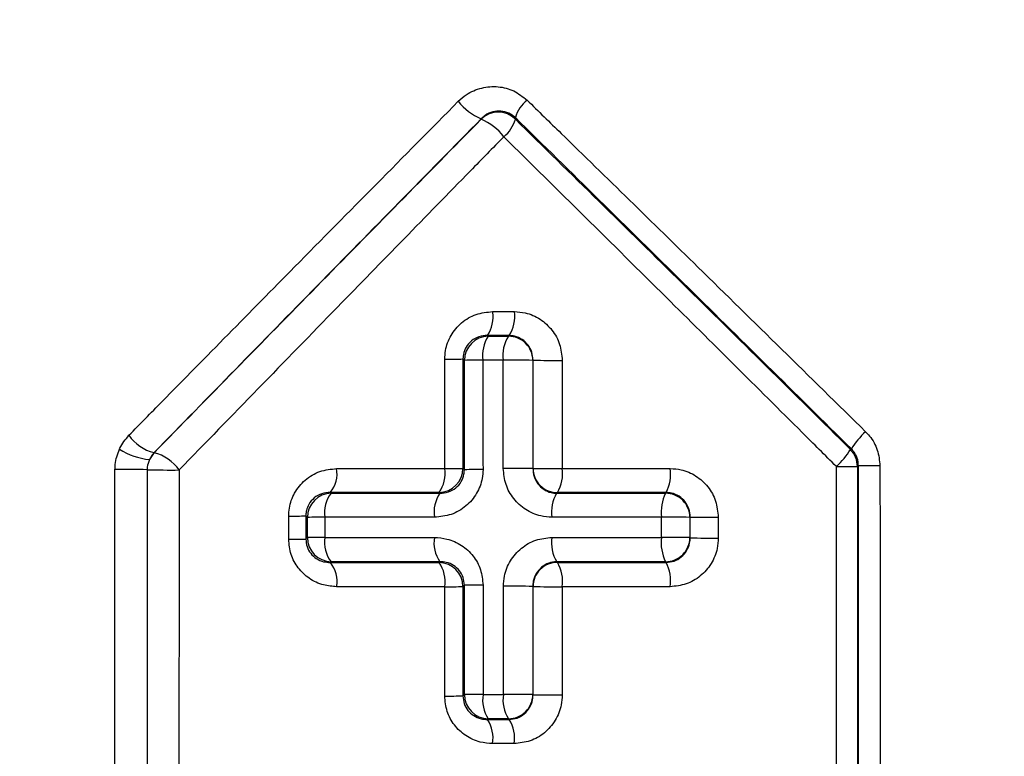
# Model space of a CAD drawing. Extents: x 0 to 8410, y 0 to 5940.
# Tile 91 of 158: x 4297 to 4338, y 2534 to 2564. Entities that reach past the tile are written whole.
import ezdxf

# ---------------------------------------------------------------- set-up
doc = ezdxf.new("R2010")
doc.units = 0
doc.header["$LTSCALE"] = 10
doc.layers.get('0').update_dxf_attribs({"linetype": 'CONTINUOUS'})
doc.styles.add('SLDTEXTSTYLE0', font='TXT', dxfattribs={"width": 0.605})
doc.dimstyles.new('SLDDIMSTYLE1', dxfattribs={"dimtxt": 50, "dimasz": 50, "dimexe": 0, "dimexo": 0.0625, "dimgap": 12.5, "dimtad": 1, "dimdec": 1, "dimrnd": 1e-09, "dimzin": 12, "dimtxsty": 'SLDTEXTSTYLE0', "dimsah": 1, "dimcen": 0.09, "dimazin": 3, "dimtfac": 1, "dimtofl": 0, "dimtmove": 0, "dimatfit": 3, "dimtolj": 1, "dimtzin": 12})
doc.dimstyles.new('SLDDIMSTYLE10', dxfattribs={"dimtxt": 50, "dimasz": 50, "dimexe": 0, "dimexo": 0.0625, "dimgap": -12.5, "dimtad": 0, "dimtih": 1, "dimtoh": 1, "dimdec": 1, "dimlfac": 0.5, "dimrnd": 1e-09, "dimzin": 12, "dimtxsty": 'SLDTEXTSTYLE0', "dimblk1": 'NONE', "dimsah": 1, "dimcen": 0, "dimazin": 3, "dimtfac": 1, "dimtmove": 0, "dimatfit": 3, "dimtolj": 1})
doc.dimstyles.new('SLDDIMSTYLE2', dxfattribs={"dimtxt": 50, "dimasz": 50, "dimexe": 0, "dimexo": 0.0625, "dimgap": 12.5, "dimtad": 1, "dimdec": 0, "dimrnd": 1e-09, "dimzin": 12, "dimtxsty": 'SLDTEXTSTYLE0', "dimsah": 1, "dimcen": 0.09, "dimazin": 3, "dimtfac": 1, "dimtofl": 0, "dimtmove": 0, "dimatfit": 3, "dimtolj": 1, "dimtzin": 12})

# ---------------------------------------------------------------- blocks, each defined once
blk = doc.blocks.new('_D_7')
at = {"color": 7, "linetype": 'CONTINUOUS'}
for p, q in [((4661.634, 4113.022), (3022.358, 4113.022)), ((3037.358, 2533.022), (3037.358, 4113.022)), ((4661.634, 2533.022), (3022.358, 2533.022))]:
    blk.add_line(p, q, dxfattribs=at)
for points in [[(3037.358, 4113.022), (3029.858, 4063.022), (3044.858, 4063.022)], [(3037.358, 2533.022), (3044.858, 2583.022), (3029.858, 2583.022)]]:
    blk.add_solid(points, dxfattribs=at)
at = {"color": 7, "linetype": 'CONTINUOUS', "insert": (2972.904, 3246.633), "char_height": 50, "attachment_point": 1, "rotation": 90, "style": 'SLDTEXTSTYLE0'}
blk.add_mtext('1580', dxfattribs=at)
blk = doc.blocks.new('_D_9')
at = {"color": 7, "linetype": 'CONTINUOUS'}
for p, q in [((6136.634, 4639.083), (2746.634, 4639.083)), ((2761.634, 4639.083), (2761.634, 1533.022)), ((3861.911, 1533.022), (2746.634, 1533.022))]:
    blk.add_line(p, q, dxfattribs=at)
for points in [[(2761.634, 4639.083), (2754.134, 4589.083), (2769.134, 4589.083)], [(2761.634, 1533.022), (2769.134, 1583.022), (2754.134, 1583.022)]]:
    blk.add_solid(points, dxfattribs=at)
at = {"color": 7, "linetype": 'CONTINUOUS', "insert": (2697.181, 3009.664), "char_height": 50, "attachment_point": 1, "rotation": 90, "style": 'SLDTEXTSTYLE0'}
blk.add_mtext('3106', dxfattribs=at)
blk = doc.blocks.new('_D_25')
at = {"color": 7, "linetype": 'CONTINUOUS'}
for p, q in [((2062.618, 5429.602), (2293.313, 4952.444)), ((2293.313, 4952.444), (2402.626, 4726.347)), ((2433.355, 4741.687), (2433.355, 4820.853)), ((2433.355, 4820.853), (2655.213, 4820.853)), ((2655.213, 4820.853), (2655.213, 4741.687)), ((2655.213, 4741.687), (2433.355, 4741.687)), ((2402.626, 4726.347), (2660.942, 4726.347))]:
    blk.add_line(p, q, dxfattribs=at)
blk.add_arc((2177.965, 5191.023), 4417.955, 270.876521, 299.042403, dxfattribs=at)
blk.add_solid([(2293.313, 4952.444), (2308.324, 4904.165), (2321.829, 4910.694)], dxfattribs=at)
at = {"color": 7, "linetype": 'CONTINUOUS', "char_height": 50, "attachment_point": 1, "style": 'SLDTEXTSTYLE0'}
for s, insert in [('%%c', (2450.542, 4806.14)), ('265', (2523.442, 4806.279))]:
    blk.add_mtext(s, dxfattribs=dict(at, insert=insert))
blk = doc.blocks.new('_NONE')

msp = doc.modelspace()

# ---------------------------------------------------------------- linework, layer by layer
at = {"color": 8, "linetype": 'CONTINUOUS'}
for p, q in [((4315.927917, 2559.922149), (4315.927917, 2559.940864)), ((4317.34019, 2559.990336), (4317.34019, 2559.922149)), ((4316.401867, 2551.957895), (4317.298526, 2551.958253)), ((4317.086065, 2550.971438), (4316.183278, 2550.971319)), ((4316.217655, 2550.937344), (4317.052605, 2550.937583)), ((4316.84156, 2549.949338), (4316.000963, 2549.949457)), ((4331.202323, 2546.256592), (4331.243115, 2546.2734)), ((4302.392105, 2546.121408), (4302.198066, 2545.830538)), ((4302.392105, 2546.121408), (4302.398609, 2546.118666)), ((4331.49481, 2545.550396), (4331.483061, 2496.497919)), ((4331.539447, 2545.568873), (4331.49481, 2545.550396)), ((4331.528993, 2496.478905), (4331.539447, 2545.568873)), ((4309.684334, 2544.470598), (4309.718987, 2544.436504)), ((4307.962271, 2542.534401), (4307.962431, 2543.494393)), ((4308.670892, 2543.502023), (4308.670895, 2542.541434)), ((4308.735469, 2542.604973), (4308.735481, 2543.438365)), ((4309.459822, 2543.445637), (4309.459953, 2542.611648)), ((4323.387953, 2542.607476), (4323.387804, 2543.445279)), ((4324.561307, 2543.440391), (4324.5613, 2542.602946)), ((4324.575426, 2542.58876), (4324.575419, 2543.454696)), ((4325.735049, 2543.450167), (4325.734893, 2542.584707)), ((4309.719006, 2541.606118), (4309.685992, 2541.573574)), ((4316.003231, 2536.105801), (4316.843955, 2536.105563)), ((4316.184634, 2535.072734), (4317.084806, 2535.072615)), ((4317.052672, 2535.105159), (4316.217611, 2535.105278)), ((4317.294197, 2534.073402), (4316.400157, 2534.073521))]:
    msp.add_line(p, q, dxfattribs=at)
at = {"color": 8, "linetype": 'CONTINUOUS', "flags": 128}
for points in [[(4317.052605, 2550.937583), (4317.069328, 2550.954511), (4317.086065, 2550.971438)], [(4319.082329, 2544.471313), (4319.074417, 2544.463326), (4319.049483, 2544.438173)], [(4323.553262, 2544.438769), (4323.563198, 2544.448783), (4323.585848, 2544.471671)], [(4319.050724, 2541.604688), (4319.075031, 2541.58013), (4319.082355, 2541.572739)], [(4323.584838, 2541.572382), (4323.562728, 2541.594674), (4323.553288, 2541.604211)], [(4315.23134, 2540.632059), (4315.202316, 2540.603449), (4315.172853, 2540.574362)], [(4315.172872, 2536.046197), (4315.202305, 2536.075284), (4315.231303, 2536.103894)]]:
    msp.add_lwpolyline(points, dxfattribs=at)
at = {"color": 8, "linetype": 'CONTINUOUS'}
for centre, radius, start, end in [((4316.808294, 2562.072876), 2.306628, 217.6136882, 247.56268), ((4318.770369, 2559.554263), 1.495183, 129.1761417, 163.0431197), ((4316.634054, 2559.211748), 1.001647, 45.1724824, 134.8275176), ((4314.993847, 2557.742645), 2.371228, 37.9075418, 66.8014613), ((4315.963568, 2560.310121), 1.430248, 309.0567683, 344.2606019), ((4315.032671, 2551.743755), 1.385841, 326.1254076, 8.888962), ((4315.899298, 2551.743227), 1.415654, 326.9628881, 8.73654), ((4316.233268, 2549.93571), 1.001756, 90.8929861, 179.7864833), ((4317.380396, 2550.164588), 1.396108, 146.3920327, 188.8642313), ((4318.249685, 2550.165282), 1.424587, 147.171772, 188.7187298), ((4317.061433, 2549.935666), 1.001955, 0.2228061, 90.5048143), ((4314.557639, 2566.7301), 16.743905, 269.5255347, 272.1053744), ((4293.64266, 2528.150285), 30.673217, 45.2645634, 45.4188481), ((4315.854684, 2531.622495), 18.327545, 89.5426959, 91.9485202), ((4317.179227, 2515.791107), 34.159899, 88.5168593, 90.5663719), ((4318.947237, 2585.580259), 35.642374, 268.593547, 270.5358598), ((4333.850339, 2544.707682), 3.041232, 131.5336858, 149.013896), ((4302.811385, 2547.838501), 1.767542, 214.4099909, 256.2780224), ((4302.542116, 2548.835989), 3.02508, 238.373949, 263.4694742), ((4328.789885, 2547.633736), 2.777838, 311.2693531, 330.2800343), ((4330.493233, 2545.549237), 1.001578, 0.0662706, 44.9297892), ((4303.106523, 2545.412088), 1.000197, 135.054105, 155.2684884), ((4301.953264, 2544.380907), 1.793918, 34.6934985, 75.6258484), ((4301.15155, 2508.962036), 36.462749, 88.4965182, 90.5915436), ((4303.060709, 2583.063249), 37.663062, 268.5508947, 270.5591218), ((4308.735325, 2545.250066), 1.228084, 320.6020451, 9.8387332), ((4314.170863, 2545.472778), 1.00196, 270.9468684, 359.7893727), ((4313.096014, 2545.246888), 1.339119, 324.5891985, 9.2155566), ((4314.554478, 2568.932319), 23.47137, 269.6664736, 271.509595), ((4315.856631, 2519.991345), 25.427621, 89.6723258, 91.408935), ((4317.182156, 2499.239473), 46.229199, 88.9078126, 90.4207253), ((4319.074386, 2545.473193), 1.001911, 180.2070786, 270.4542559), ((4318.944041, 2593.083636), 47.62204, 268.9513371, 270.4035498), ((4317.788001, 2545.243981), 1.507416, 329.1643187, 8.3457597), ((4322.036594, 2545.241668), 1.730052, 333.5720719, 7.3865356), ((4330.779261, 2599.337332), 53.791696, 269.8326498, 270.7621835), ((4332.25434, 2486.211364), 59.361814, 89.8331289, 90.69002877), ((4309.737333, 2543.434814), 1.001859, 91.0492514, 179.7969043), ((4310.677057, 2543.656591), 1.23538, 140.8528367, 189.8320667), ((4315.323193, 2543.661036), 1.347717, 144.8293822, 189.1967579), ((4320.352969, 2543.665107), 1.515489, 149.3288362, 188.3312952), ((4325.114538, 2543.668227), 1.741068, 153.7320933, 187.3570589), ((4323.559363, 2543.436837), 1.00195, 0.2032345, 90.3488739), ((4308.088289, 2564.704709), 21.210689, 269.6600212, 271.5739644), ((4309.321579, 2521.136554), 22.309511, 89.644958, 91.5054039), ((4323.699067, 2477.29821), 66.147801, 89.25312479, 90.26961018), ((4325.433659, 2614.726891), 71.277362, 269.31009333, 270.24227129), ((4308.077797, 2566.596139), 24.062015, 269.7249115, 271.4124124), ((4309.327034, 2517.721031), 24.890972, 89.6940366, 91.3618325), ((4309.737227, 2542.607714), 1.001761, 180.1567641, 268.957778), ((4310.695129, 2542.39373), 1.254252, 169.9944318, 218.8992737), ((4315.340279, 2542.388675), 1.366889, 170.6724742, 214.9619844), ((4320.373369, 2542.383838), 1.535078, 171.5780687, 210.5017037), ((4325.134492, 2542.380046), 1.761285, 172.5808156, 206.1353871), ((4323.701315, 2471.812092), 70.796078, 89.30399054, 90.25360692), ((4323.559611, 2542.605884), 1.001693, 269.6383524, 359.8319641), ((4325.414667, 2616.823552), 74.239536, 269.35228595, 270.24714116), ((4308.716483, 2540.786596), 1.248712, 349.9866955, 39.0671942), ((4314.171153, 2540.571525), 1.001704, 0.1622331, 89.069057), ((4313.073964, 2540.790344), 1.361067, 350.6659877, 35.1067924), ((4319.074458, 2540.570849), 1.001922, 89.5483749, 179.8263909), ((4317.763614, 2540.794018), 1.531498, 351.5826037, 30.5620257), ((4322.007151, 2540.796954), 1.757949, 352.5846198, 26.1739518), ((4314.560383, 2577.750758), 37.181441, 269.7790659, 270.9438462), ((4315.855971, 2498.850656), 41.786071, 89.7986214, 90.856506), ((4317.182989, 2465.799783), 74.788581, 89.3255764, 90.26005267), ((4318.947932, 2621.615423), 81.046266, 269.38112907, 270.23377752), ((4314.51741, 2646.006039), 109.961796, 269.94747292, 270.34153133), ((4315.853957, 2440.313433), 95.792485, 89.91071532, 90.37242695), ((4316.233197, 2536.107055), 1.001899, 180.180779, 269.1086568), ((4317.412747, 2535.884585), 1.426769, 171.0804784, 213.1069961), ((4318.282963, 2535.883812), 1.455993, 171.2396354, 212.3297939), ((4317.182154, 2350.992802), 185.11307, 89.72727363, 90.10467852), ((4317.061463, 2536.106946), 1.001826, 269.4972207, 359.8186561), ((4318.929447, 2719.625558), 183.533082, 269.73249754, 270.10887627), ((4314.997684, 2534.293867), 1.419678, 351.0711143, 33.2725226), ((4315.860853, 2534.294582), 1.450309, 351.2278758, 32.4429695)]:
    msp.add_arc(centre, radius, start, end, dxfattribs=at)
for points, knots in [([(4314.981112, 2560.665061), (4315.087515, 2560.760043), (4315.369155, 2561.011456), (4315.937772, 2561.251783), (4316.623789, 2561.302794), (4317.294532, 2561.136248), (4317.648781, 2560.854281), (4317.825852, 2560.713341)], [0, 0, 0, 0, 0.134676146, 0.356479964, 0.573987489, 0.787058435, 1, 1, 1, 1]), ([(4301.353136, 2546.839644), (4301.807786, 2547.3027), (4304.081217, 2549.618166), (4308.607724, 2554.21799), (4312.718529, 2558.376319), (4314.981112, 2560.665061)], [0, 0, 0, 0, 0.101033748, 0.505209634, 1, 1, 1, 1]), ([(4317.825852, 2560.713341), (4318.296151, 2560.254305), (4320.647858, 2557.95892), (4325.312934, 2553.395405), (4329.519913, 2549.259216), (4331.833819, 2546.984245)], [0, 0, 0, 0, 0.101110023, 0.505595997, 1, 1, 1, 1]), ([(4317.34019, 2559.990336), (4317.251736, 2560.059726), (4317.072629, 2560.20023), (4316.740584, 2560.275714), (4316.402369, 2560.243476), (4316.121862, 2560.11908), (4315.980887, 2559.989538), (4315.927917, 2559.940864)], [0, 0, 0, 0, 0.206850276, 0.418845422, 0.639015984, 0.864365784, 1, 1, 1, 1]), ([(4315.927917, 2559.940864), (4313.657644, 2557.629945), (4309.114071, 2553.005024), (4304.633755, 2548.416966), (4302.392105, 2546.121408)], [0, 0, 0, 0, 0.499666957, 1, 1, 1, 1]), ([(4331.243115, 2546.2734), (4328.922401, 2548.570955), (4324.276763, 2553.170235), (4319.653778, 2557.715596), (4317.34019, 2559.990336)], [0, 0, 0, 0, 0.499546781, 1, 1, 1, 1]), ([(4316.864753, 2559.199502), (4316.40436, 2558.728413), (4314.102236, 2556.372809), (4309.603896, 2551.761756), (4305.608414, 2547.647154), (4303.428238, 2545.40198)], [0, 0, 0, 0, 0.101991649, 0.509992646, 1, 1, 1, 1]), ([(4330.622146, 2545.545866), (4330.152141, 2546.01437), (4327.801889, 2548.357121), (4323.206939, 2552.926864), (4319.100614, 2556.988159), (4316.864753, 2559.199502)], [0, 0, 0, 0, 0.102223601, 0.511167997, 1, 1, 1, 1]), ([(4314.418985, 2549.98677), (4314.425594, 2550.107302), (4314.444319, 2550.448802), (4314.652596, 2550.996595), (4315.096731, 2551.525412), (4315.708108, 2551.888591), (4316.170816, 2551.934814), (4316.401867, 2551.957895)], [0, 0, 0, 0, 0.115212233, 0.326427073, 0.547056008, 0.773824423, 1, 1, 1, 1]), ([(4317.298526, 2551.958253), (4317.450714, 2551.947655), (4317.825277, 2551.921571), (4318.384397, 2551.671289), (4318.880037, 2551.213246), (4319.215788, 2550.613298), (4319.258968, 2550.164203), (4319.280578, 2549.939443)], [0, 0, 0, 0, 0.147628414, 0.363340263, 0.576584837, 0.788092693, 1, 1, 1, 1]), ([(4316.183278, 2550.971319), (4316.065877, 2550.961848), (4315.834423, 2550.943176), (4315.522488, 2550.769335), (4315.29281, 2550.507224), (4315.18482, 2550.229287), (4315.175908, 2550.057891), (4315.172767, 2549.997498)], [0, 0, 0, 0, 0.239089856, 0.471356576, 0.688280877, 0.890164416, 1, 1, 1, 1]), ([(4316.183278, 2550.971319), (4316.189007, 2550.965686), (4316.200467, 2550.954415), (4316.211925, 2550.943036), (4316.217655, 2550.937344)], [0, 0, 0, 0, 0.499848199, 1, 1, 1, 1]), ([(4318.072403, 2549.948623), (4318.061771, 2550.061899), (4318.040361, 2550.290023), (4317.872619, 2550.591938), (4317.626126, 2550.822853), (4317.348943, 2550.950385), (4317.162013, 2550.965356), (4317.086065, 2550.971438)], [0, 0, 0, 0, 0.206802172, 0.416470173, 0.631036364, 0.850094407, 1, 1, 1, 1]), ([(4314.417849, 2545.461346), (4314.418016, 2546.215587), (4314.418352, 2547.724079), (4314.418774, 2549.232535), (4314.418985, 2549.98677)], [0, 0, 0, 0, 0.4999960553, 1, 1, 1, 1]), ([(4315.172767, 2549.997498), (4315.172776, 2549.242787), (4315.172794, 2547.733338), (4315.172809, 2546.223852), (4315.172816, 2545.469095)], [0, 0, 0, 0, 0.499990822, 1, 1, 1, 1]), ([(4315.231415, 2545.411279), (4315.23143, 2546.165995), (4315.231461, 2547.675399), (4315.2315, 2549.184772), (4315.231519, 2549.939443)], [0, 0, 0, 0, 0.500009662, 1, 1, 1, 1]), ([(4316.000963, 2549.949457), (4316.001165, 2549.194309), (4316.001568, 2547.684022), (4316.00189, 2546.173704), (4316.002051, 2545.41855)], [0, 0, 0, 0, 0.500003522, 1, 1, 1, 1]), ([(4316.842696, 2545.467426), (4316.842528, 2546.214434), (4316.842192, 2547.708419), (4316.84177, 2549.202375), (4316.84156, 2549.949338)], [0, 0, 0, 0, 0.500009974, 1, 1, 1, 1]), ([(4318.06338, 2549.939563), (4318.063373, 2549.192997), (4318.063358, 2547.699915), (4318.063343, 2546.206804), (4318.063336, 2545.460274)], [0, 0, 0, 0, 0.500016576, 1, 1, 1, 1]), ([(4318.072403, 2549.948623), (4318.070842, 2549.947082), (4318.067834, 2549.944114), (4318.064827, 2549.941041), (4318.06338, 2549.939563)], [0, 0, 0, 0, 0.518928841, 1, 1, 1, 1]), ([(4318.072481, 2545.469572), (4318.072471, 2546.216102), (4318.07245, 2547.709132), (4318.072419, 2549.202136), (4318.072403, 2549.948623)], [0, 0, 0, 0, 0.500010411, 1, 1, 1, 1]), ([(4319.280578, 2549.939443), (4319.280368, 2549.193354), (4319.279948, 2547.701145), (4319.279618, 2546.20891), (4319.279453, 2545.462777)], [0, 0, 0, 0, 0.49998958, 1, 1, 1, 1]), ([(4331.833819, 2546.984245), (4331.888186, 2546.926487), (4332.09381, 2546.708036), (4332.360625, 2546.239018), (4332.405038, 2545.794842), (4332.427228, 2545.572926)], [0, 0, 0, 0, 0.152438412, 0.576548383, 1, 1, 1, 1]), ([(4300.955845, 2546.260168), (4300.96201, 2546.273563), (4301.060898, 2546.488417), (4301.211719, 2546.669681), (4301.353136, 2546.839644)], [0, 0, 0, 0, 0.062344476, 1, 1, 1, 1]), ([(4300.775102, 2545.422842), (4300.776991, 2545.493772), (4300.784673, 2545.782127), (4300.882262, 2546.054668), (4300.955845, 2546.260168)], [0, 0, 0, 0, 0.245984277, 1, 1, 1, 1]), ([(4331.539447, 2545.568873), (4331.528442, 2545.679868), (4331.506367, 2545.902534), (4331.372595, 2546.136529), (4331.270291, 2546.244673), (4331.243115, 2546.2734)], [0, 0, 0, 0, 0.421937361, 0.846443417, 1, 1, 1, 1]), ([(4302.198066, 2545.830538), (4302.161516, 2545.727869), (4302.113033, 2545.591679), (4302.109194, 2545.447676), (4302.108249, 2545.412232)], [0, 0, 0, 0, 0.753868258, 1, 1, 1, 1]), ([(4300.795125, 2496.612062), (4300.793323, 2498.07925), (4300.784968, 2504.881856), (4300.778626, 2513.021316), (4300.771564, 2527.824585), (4300.773467, 2537.291007), (4300.775102, 2545.422842)], [0, 0, 0, 0, 0.090213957, 0.418276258, 0.500288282, 1, 1, 1, 1]), ([(4302.108249, 2545.412232), (4302.105893, 2537.287364), (4302.103151, 2527.829069), (4302.113334, 2513.038587), (4302.122474, 2504.906314), (4302.134258, 2498.10963), (4302.136799, 2496.643771)], [0, 0, 0, 0, 0.4997208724, 0.5817333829, 0.9097913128, 1, 1, 1, 1]), ([(4303.428238, 2545.40198), (4303.427745, 2544.735364), (4303.425275, 2541.402174), (4303.41988, 2527.401306), (4303.432173, 2511.821381), (4303.460534, 2498.916614), (4303.465461, 2496.674408)], [0, 0, 0, 0, 0.041038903, 0.205201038, 0.861903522, 1, 1, 1, 1]), ([(4307.962431, 2543.494393), (4307.967948, 2543.60413), (4307.984574, 2543.934788), (4308.181551, 2544.478483), (4308.624245, 2545.017628), (4309.24203, 2545.389235), (4309.711132, 2545.436378), (4309.945347, 2545.459916)], [0, 0, 0, 0, 0.104368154, 0.314480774, 0.53753728, 0.769099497, 1, 1, 1, 1]), ([(4309.945347, 2545.459916), (4310.49786, 2545.460069), (4311.983153, 2545.460482), (4313.478657, 2545.461013), (4314.417849, 2545.461346)], [0, 0, 0, 0, 0.371989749, 1, 1, 1, 1]), ([(4316.002051, 2545.41855), (4315.995299, 2545.296914), (4315.976264, 2544.953953), (4315.76418, 2544.404966), (4315.31362, 2543.876274), (4314.694055, 2543.514098), (4314.226568, 2543.468459), (4313.9928, 2543.445637)], [0, 0, 0, 0, 0.115372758, 0.3253001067, 0.5449316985, 0.7724420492, 1, 1, 1, 1]), ([(4314.221515, 2544.437339), (4314.338595, 2544.446638), (4314.568913, 2544.464932), (4314.881459, 2544.638779), (4315.1111, 2544.901113), (4315.219182, 2545.178662), (4315.228213, 2545.3504), (4315.231415, 2545.411279)], [0, 0, 0, 0, 0.239987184, 0.472098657, 0.68789748, 0.889364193, 1, 1, 1, 1]), ([(4315.172816, 2545.469095), (4315.182656, 2545.459525), (4315.193518, 2545.448962), (4315.213048, 2545.429138), (4315.222742, 2545.419712), (4315.231415, 2545.411279)], [0, 0, 0, 0, 0.503728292, 0.555991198, 1, 1, 1, 1]), ([(4318.853473, 2543.445517), (4318.699514, 2543.45616), (4318.319445, 2543.482433), (4317.752681, 2543.732808), (4317.249782, 2544.191565), (4316.908885, 2544.792326), (4316.864751, 2545.242479), (4316.842696, 2545.467426)], [0, 0, 0, 0, 0.147793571, 0.36484786, 0.578574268, 0.789408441, 1, 1, 1, 1]), ([(4318.063336, 2545.460274), (4318.064802, 2545.461734), (4318.06785, 2545.464769), (4318.070899, 2545.467931), (4318.072481, 2545.469572)], [0, 0, 0, 0, 0.481164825, 1, 1, 1, 1]), ([(4318.063336, 2545.460274), (4318.073959, 2545.347106), (4318.095358, 2545.119146), (4318.262604, 2544.817618), (4318.508546, 2544.586685), (4318.785858, 2544.459052), (4318.973634, 2544.44418), (4319.049483, 2544.438173)], [0, 0, 0, 0, 0.207208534, 0.417393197, 0.632559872, 0.851577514, 1, 1, 1, 1]), ([(4319.279453, 2545.462777), (4320.023012, 2545.463025), (4321.510334, 2545.463522), (4323.004903, 2545.4639), (4323.75229, 2545.464088)], [0, 0, 0, 0, 0.499931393, 1, 1, 1, 1]), ([(4323.75229, 2545.464088), (4323.901165, 2545.453919), (4324.272478, 2545.428555), (4324.831112, 2545.183163), (4325.330814, 2544.726672), (4325.669762, 2544.125639), (4325.713274, 2543.675458), (4325.735049, 2543.450167)], [0, 0, 0, 0, 0.1438819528, 0.3588591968, 0.5729082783, 0.7862638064, 1, 1, 1, 1]), ([(4330.621878, 2496.512224), (4330.621912, 2497.178821), (4330.62208, 2500.511828), (4330.622333, 2514.511094), (4330.622023, 2530.18973), (4330.622127, 2543.201183), (4330.622146, 2545.545866)], [0, 0, 0, 0, 0.040787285, 0.20393779, 0.856548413, 1, 1, 1, 1]), ([(4332.427228, 2545.572926), (4332.427521, 2544.906268), (4332.428983, 2541.572952), (4332.43217, 2527.572834), (4332.42524, 2511.869905), (4332.408285, 2498.834983), (4332.405204, 2496.46609)], [0, 0, 0, 0, 0.040726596, 0.203634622, 0.855273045, 1, 1, 1, 1]), ([(4309.684334, 2544.470598), (4309.565095, 2544.461254), (4309.33068, 2544.442884), (4309.015767, 2544.26683), (4308.795497, 2544.0138), (4308.709779, 2543.794252), (4308.676429, 2543.631297), (4308.673252, 2543.557137), (4308.670892, 2543.502023)], [0, 0, 0, 0, 0.247167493, 0.485910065, 0.704080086, 0.868458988, 0.902242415, 1, 1, 1, 1]), ([(4314.187421, 2544.470956), (4313.241803, 2544.470872), (4311.736066, 2544.47074), (4310.240624, 2544.470636), (4309.684334, 2544.470598)], [0, 0, 0, 0, 0.628009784, 1, 1, 1, 1]), ([(4309.718987, 2544.436504), (4310.276057, 2544.436628), (4311.771394, 2544.43696), (4313.27688, 2544.437193), (4314.221515, 2544.437339)], [0, 0, 0, 0, 0.372538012, 1, 1, 1, 1]), ([(4314.221515, 2544.437339), (4314.221005, 2544.437856), (4314.209633, 2544.449402), (4314.198273, 2544.460425), (4314.187421, 2544.470956)], [0, 0, 0, 0, 0.044770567, 1, 1, 1, 1]), ([(4319.049483, 2544.438173), (4319.798206, 2544.438243), (4321.295853, 2544.438382), (4322.800725, 2544.43864), (4323.553262, 2544.438769)], [0, 0, 0, 0, 0.499932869, 1, 1, 1, 1]), ([(4323.585848, 2544.471671), (4322.833331, 2544.471641), (4321.328507, 2544.471582), (4319.830986, 2544.471403), (4319.082329, 2544.471313)], [0, 0, 0, 0, 0.500069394, 1, 1, 1, 1]), ([(4324.575419, 2543.454696), (4324.564728, 2543.568002), (4324.543267, 2543.795446), (4324.373824, 2544.097528), (4324.124523, 2544.327327), (4323.846221, 2544.452024), (4323.660344, 2544.46605), (4323.585848, 2544.471671)], [0, 0, 0, 0, 0.210789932, 0.423128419, 0.638019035, 0.854922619, 1, 1, 1, 1]), ([(4308.735481, 2543.438365), (4308.724787, 2543.448797), (4308.713064, 2543.460233), (4308.691549, 2543.481893), (4308.680706, 2543.492459), (4308.670892, 2543.502023)], [0, 0, 0, 0, 0.49651881, 0.544305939, 1, 1, 1, 1]), ([(4313.9928, 2543.445637), (4313.041775, 2543.445637), (4311.526107, 2543.445637), (4310.020658, 2543.445637), (4309.459822, 2543.445637)], [0, 0, 0, 0, 0.627463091, 1, 1, 1, 1]), ([(4323.387804, 2543.445279), (4322.63016, 2543.445319), (4321.115077, 2543.445398), (4319.607273, 2543.445478), (4318.853473, 2543.445517)], [0, 0, 0, 0, 0.500067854, 1, 1, 1, 1]), ([(4324.575419, 2543.454696), (4324.573007, 2543.452223), (4324.568302, 2543.447397), (4324.563599, 2543.442687), (4324.561307, 2543.440391)], [0, 0, 0, 0, 0.512600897, 1, 1, 1, 1]), ([(4309.946174, 2540.569474), (4309.764021, 2540.583834), (4309.364853, 2540.615302), (4308.802419, 2540.884386), (4308.33594, 2541.327123), (4308.022441, 2541.895983), (4307.98234, 2542.321458), (4307.962271, 2542.534401)], [0, 0, 0, 0, 0.17962987, 0.393640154, 0.597653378, 0.798632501, 1, 1, 1, 1]), ([(4308.670895, 2542.541434), (4308.681732, 2542.552136), (4308.703255, 2542.573392), (4308.724781, 2542.594495), (4308.735469, 2542.604973)], [0, 0, 0, 0, 0.503481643, 1, 1, 1, 1]), ([(4308.670895, 2542.541434), (4308.681148, 2542.434431), (4308.701885, 2542.218016), (4308.865989, 2541.93324), (4309.106241, 2541.717648), (4309.391992, 2541.590848), (4309.593011, 2541.579037), (4309.685992, 2541.573574)], [0, 0, 0, 0, 0.18785262, 0.379934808, 0.583908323, 0.807537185, 1, 1, 1, 1]), ([(4309.459953, 2542.611648), (4310.405638, 2542.611315), (4311.911546, 2542.610784), (4313.427502, 2542.610371), (4313.991463, 2542.610218)], [0, 0, 0, 0, 0.627983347, 1, 1, 1, 1]), ([(4313.991463, 2542.610218), (4314.165931, 2542.597299), (4314.560133, 2542.568108), (4315.128076, 2542.308904), (4315.612385, 2541.864941), (4315.93984, 2541.286741), (4315.981845, 2540.853148), (4316.002837, 2540.63647)], [0, 0, 0, 0, 0.170010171, 0.384130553, 0.59098041, 0.795601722, 1, 1, 1, 1]), ([(4316.843541, 2540.587594), (4316.852396, 2540.728756), (4316.875584, 2541.09844), (4317.110869, 2541.666675), (4317.566944, 2542.186921), (4318.172848, 2542.540709), (4318.627401, 2542.586004), (4318.854844, 2542.608668)], [0, 0, 0, 0, 0.132676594, 0.347462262, 0.564614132, 0.782147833, 1, 1, 1, 1]), ([(4318.854844, 2542.608668), (4319.608648, 2542.60847), (4321.11605, 2542.608072), (4322.630721, 2542.607675), (4323.387953, 2542.607476)], [0, 0, 0, 0, 0.500068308, 1, 1, 1, 1]), ([(4323.584838, 2541.572382), (4323.696597, 2541.584356), (4323.920045, 2541.608296), (4324.217453, 2541.785175), (4324.441805, 2542.044129), (4324.559518, 2542.328867), (4324.570972, 2542.515995), (4324.575426, 2542.58876)], [0, 0, 0, 0, 0.217344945, 0.434555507, 0.650632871, 0.864146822, 1, 1, 1, 1]), ([(4325.734893, 2542.584707), (4325.725643, 2542.439845), (4325.701944, 2542.068707), (4325.466891, 2541.502964), (4325.017518, 2540.988168), (4324.421124, 2540.637617), (4323.97386, 2540.592574), (4323.750397, 2540.57007)], [0, 0, 0, 0, 0.137882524, 0.353255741, 0.569175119, 0.784750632, 1, 1, 1, 1]), ([(4324.5613, 2542.602946), (4324.563599, 2542.600616), (4324.56675, 2542.597424), (4324.571451, 2542.592855), (4324.573864, 2542.59037), (4324.575426, 2542.58876)], [0, 0, 0, 0, 0.487475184, 0.668074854, 1, 1, 1, 1]), ([(4309.685992, 2541.573574), (4310.626051, 2541.573512), (4312.121918, 2541.573413), (4313.627872, 2541.573183), (4314.187428, 2541.573097)], [0, 0, 0, 0, 0.628437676, 1, 1, 1, 1]), ([(4314.220069, 2541.605403), (4313.6599, 2541.60548), (4312.154131, 2541.605686), (4310.65834, 2541.605951), (4309.719006, 2541.606118)], [0, 0, 0, 0, 0.37201531, 1, 1, 1, 1]), ([(4314.187428, 2541.573097), (4314.198038, 2541.58336), (4314.208916, 2541.593884), (4314.2198, 2541.605124), (4314.220069, 2541.605403)], [0, 0, 0, 0, 0.975240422, 1, 1, 1, 1]), ([(4315.23134, 2540.632059), (4315.220976, 2540.740587), (4315.200109, 2540.959109), (4315.033009, 2541.248614), (4314.787769, 2541.466419), (4314.502992, 2541.58923), (4314.307671, 2541.600395), (4314.220069, 2541.605403)], [0, 0, 0, 0, 0.195260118, 0.393155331, 0.599352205, 0.820308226, 1, 1, 1, 1]), ([(4319.050724, 2541.604688), (4318.938713, 2541.592281), (4318.714627, 2541.567461), (4318.418207, 2541.388411), (4318.194751, 2541.126825), (4318.07862, 2540.840805), (4318.067515, 2540.654083), (4318.063298, 2540.583183)], [0, 0, 0, 0, 0.219430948, 0.438988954, 0.65686109, 0.869707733, 1, 1, 1, 1]), ([(4323.553288, 2541.604211), (4322.801161, 2541.60429), (4321.296699, 2541.604449), (4319.799451, 2541.604608), (4319.050724, 2541.604688)], [0, 0, 0, 0, 0.499931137, 1, 1, 1, 1]), ([(4319.082355, 2541.572739), (4319.831054, 2541.57265), (4321.328246, 2541.572471), (4322.832709, 2541.572412), (4323.584838, 2541.572382)], [0, 0, 0, 0, 0.500068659, 1, 1, 1, 1]), ([(4314.41701, 2540.569593), (4313.861262, 2540.569598), (4312.365552, 2540.569609), (4310.879847, 2540.569526), (4309.946174, 2540.569474)], [0, 0, 0, 0, 0.371561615, 1, 1, 1, 1]), ([(4314.416601, 2536.044289), (4314.416646, 2536.798528), (4314.416738, 2538.306968), (4314.41692, 2539.815397), (4314.41701, 2540.569593)], [0, 0, 0, 0, 0.500011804, 1, 1, 1, 1]), ([(4315.172853, 2540.574362), (4315.172857, 2539.819688), (4315.172865, 2538.310306), (4315.17287, 2536.800912), (4315.172872, 2536.046197)], [0, 0, 0, 0, 0.499988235, 1, 1, 1, 1]), ([(4315.231303, 2536.103894), (4315.231307, 2536.858609), (4315.231316, 2538.368003), (4315.231332, 2539.877386), (4315.23134, 2540.632059)], [0, 0, 0, 0, 0.500011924, 1, 1, 1, 1]), ([(4316.002837, 2540.63647), (4316.002923, 2539.881359), (4316.003095, 2538.371142), (4316.003186, 2536.860914), (4316.003231, 2536.105801)], [0, 0, 0, 0, 0.500001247, 1, 1, 1, 1]), ([(4316.843955, 2536.105563), (4316.843907, 2536.852569), (4316.843812, 2538.346585), (4316.843632, 2539.84059), (4316.843541, 2540.587594)], [0, 0, 0, 0, 0.499998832, 1, 1, 1, 1]), ([(4318.063298, 2540.583183), (4318.063294, 2539.836616), (4318.063285, 2538.343485), (4318.063284, 2536.850344), (4318.063283, 2536.103775)], [0, 0, 0, 0, 0.500001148, 1, 1, 1, 1]), ([(4318.072541, 2540.573885), (4318.070942, 2540.575533), (4318.068497, 2540.578053), (4318.065421, 2540.581062), (4318.063937, 2540.582545), (4318.063298, 2540.583183)], [0, 0, 0, 0, 0.518653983, 0.792956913, 1, 1, 1, 1]), ([(4318.072571, 2536.094477), (4318.072568, 2536.841045), (4318.072561, 2538.334186), (4318.072548, 2539.827318), (4318.072541, 2540.573885)], [0, 0, 0, 0, 0.499998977, 1, 1, 1, 1]), ([(4319.278615, 2540.569832), (4319.278524, 2539.823662), (4319.278343, 2538.331325), (4319.278251, 2536.838979), (4319.278205, 2536.092808)], [0, 0, 0, 0, 0.500001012, 1, 1, 1, 1]), ([(4323.750397, 2540.57007), (4323.003398, 2540.57003), (4321.509196, 2540.569951), (4320.022209, 2540.569871), (4319.278615, 2540.569832)], [0, 0, 0, 0, 0.499931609, 1, 1, 1, 1]), ([(4316.400157, 2534.073521), (4316.227085, 2534.086604), (4315.835826, 2534.11618), (4315.27462, 2534.377148), (4314.798764, 2534.821533), (4314.478106, 2535.397579), (4314.437113, 2535.828606), (4314.416601, 2536.044289)], [0, 0, 0, 0, 0.169555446, 0.383308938, 0.589967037, 0.794821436, 1, 1, 1, 1]), ([(4315.172872, 2536.046197), (4315.183189, 2535.937936), (4315.203969, 2535.719898), (4315.370419, 2535.431122), (4315.614665, 2535.213316), (4315.899482, 2535.089452), (4316.096472, 2535.077903), (4316.184634, 2535.072734)], [0, 0, 0, 0, 0.195083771, 0.392902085, 0.599413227, 0.820717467, 1, 1, 1, 1]), ([(4317.084806, 2535.072615), (4317.196707, 2535.085081), (4317.420182, 2535.109979), (4317.717614, 2535.289316), (4317.941522, 2535.551614), (4318.05738, 2535.837474), (4318.068392, 2536.023786), (4318.072571, 2536.094477)], [0, 0, 0, 0, 0.220727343, 0.440809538, 0.658177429, 0.870306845, 1, 1, 1, 1]), ([(4319.278205, 2536.092808), (4319.269518, 2535.952238), (4319.246766, 2535.58408), (4319.015871, 2535.017623), (4318.566536, 2534.496674), (4317.96768, 2534.141913), (4317.51859, 2534.096229), (4317.294197, 2534.073402)], [0, 0, 0, 0, 0.133047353, 0.348458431, 0.565722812, 0.783008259, 1, 1, 1, 1]), ([(4318.063283, 2536.103775), (4318.064773, 2536.102271), (4318.067166, 2536.099855), (4318.070264, 2536.096672), (4318.071869, 2536.095144), (4318.072571, 2536.094477)], [0, 0, 0, 0, 0.481431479, 0.773316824, 1, 1, 1, 1]), ([(4316.217611, 2535.105278), (4316.212113, 2535.099863), (4316.201585, 2535.089493), (4316.190587, 2535.078339), (4316.185098, 2535.07317), (4316.184634, 2535.072734)], [0, 0, 0, 0, 0.500205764, 0.957827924, 1, 1, 1, 1]), ([(4317.084806, 2535.072615), (4317.079448, 2535.078076), (4317.071131, 2535.086553), (4317.060422, 2535.097306), (4317.055067, 2535.102731), (4317.052672, 2535.105159)], [0, 0, 0, 0, 0.500247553, 0.776416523, 1, 1, 1, 1])]:
    msp.add_open_spline(points, degree=3, knots=knots, dxfattribs=at)
at = {"color": 7, "linetype": 'CONTINUOUS'}
for points, knots in [([(4302.398609, 2546.118666), (4304.636508, 2548.408847), (4309.11543, 2552.992406), (4313.656033, 2557.611161), (4315.927917, 2559.922149)], [0, 0, 0, 0, 0.4996512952, 1, 1, 1, 1]), ([(4317.34019, 2559.922149), (4319.642129, 2557.66072), (4324.250384, 2553.133563), (4328.883543, 2548.550367), (4331.202323, 2546.256592)], [0, 0, 0, 0, 0.499524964, 1, 1, 1, 1])]:
    msp.add_open_spline(points, degree=3, knots=knots, dxfattribs=at)

# ---------------------------------------------------------------- dimensions: what is measured, and where the dimension line sits
dim = msp.add_diameter_dim_2p(p1=(2062.617807, 5429.602355), p2=(2293.312801, 4952.444289), dimstyle='SLDDIMSTYLE10', dxfattribs=at)
dim.commit()
dim.dimension.update_dxf_attribs({"geometry": '_D_25', "text_midpoint": (2544.283743, 4781.269917), "dimtype": 163})
for base, p1, p2, dimstyle, picture, middle in [((2761.634054, 1533.021738), (6156.634054, 4639.083327), (3881.910645, 1533.021738), 'SLDDIMSTYLE2', '_D_9', (2761.634054, 3086.052532)), ((3037.357622, 4113.021738), (4681.634054, 2533.021738), (4681.634054, 4113.021738), 'SLDDIMSTYLE1', '_D_7', (3037.357622, 3323.021738))]:
    dim = msp.add_linear_dim(base=base, p1=p1, p2=p2, angle=90, dimstyle=dimstyle, dxfattribs=at)
    dim.commit()
    dim.dimension.update_dxf_attribs({"geometry": picture, "text_midpoint": middle, "dimtype": 160})

doc.saveas('drawing.dxf')
